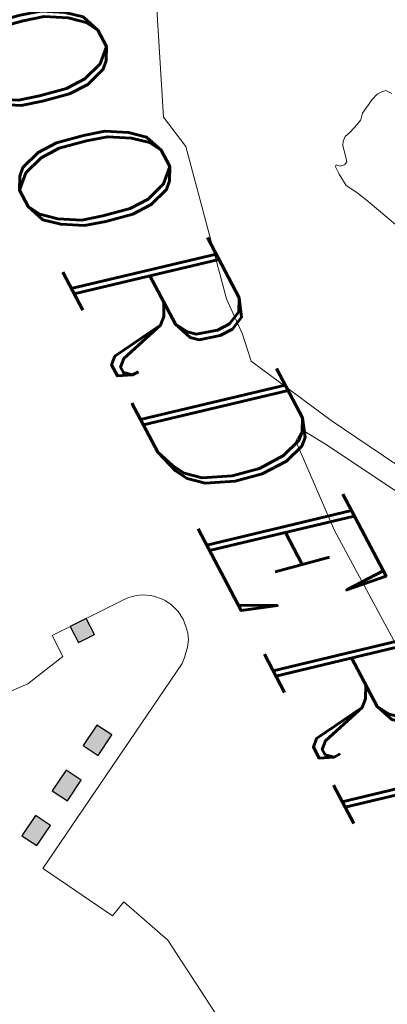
# Model space of a CAD drawing. Header units: metres. Extents: x 148691 to 149199, y 486355 to 486958.
# Tile 67 of 93: x 149149.46 to 149152.53, y 486525.86 to 486534.07. Entities that reach past the tile are written whole.
import ezdxf

# ---------------------------------------------------------------- set-up
doc = ezdxf.new("R2010")
doc.units = ezdxf.units.M
doc.header["$MEASUREMENT"] = 0
for name, color, linetype, lineweight in [('WVB-alg-onderhoek', 7, 'Continuous', 30), ('WVB-pen-brm-dik 018', 6, 'Continuous', 13), ('WVB-raster-20%', 254, 'Continuous', 30), ('WVB-raster-60%', 253, 'Continuous', 30), ('WVB-tekst-dik 035', 1, 'Continuous', 40)]:
    doc.layers.add(name, color=color, linetype=linetype, lineweight=lineweight)
doc.styles.add('1 200   cursief   0.18', font='ITALICS.shx', dxfattribs={"height": 0.36})

# ---------------------------------------------------------------- blocks, each defined once
blk = doc.blocks.new('INZET')
at = {"layer": 'WVB-raster-20%'}
for points in [[(-0.098168, -0.043635), (-0.098469, -0.043635), (-0.098462, -0.043335), (-0.098162, -0.043335)], [(-0.096614, -0.04437), (-0.096808, -0.044005), (-0.096545, -0.043861), (-0.096351, -0.044226)], [(-0.096186, -0.045174), (-0.09638, -0.04481), (-0.096117, -0.044666), (-0.095923, -0.04503)], [(-0.095761, -0.045973), (-0.095951, -0.045615), (-0.095688, -0.045471), (-0.095498, -0.045829)]]:
    blk.add_hatch(color=256, dxfattribs=at).paths.add_polyline_path(points)
at = {"layer": 'WVB-pen-brm-dik 018'}
for p, q in [((-0.099473, -0.038184), (-0.090338, -0.033308)), ((-0.090338, -0.033308), (-0.099473, -0.038184)), ((-0.103819, -0.034747), (-0.103911, -0.034814)), ((-0.103819, -0.034747), (-0.103911, -0.034814)), ((-0.103911, -0.034814), (-0.103923, -0.034881)), ((-0.103911, -0.034814), (-0.103923, -0.034881)), ((-0.103923, -0.034881), (-0.103923, -0.03497)), ((-0.103923, -0.034881), (-0.103923, -0.03497)), ((-0.092677, -0.034923), (-0.099168, -0.038455)), ((-0.092677, -0.034923), (-0.099168, -0.038455)), ((-0.103923, -0.03497), (-0.103883, -0.035087)), ((-0.103923, -0.03497), (-0.103883, -0.035087)), ((-0.103883, -0.035087), (-0.103756, -0.035333)), ((-0.103883, -0.035087), (-0.103756, -0.035333)), ((-0.103756, -0.035333), (-0.10367, -0.035411)), ((-0.103756, -0.035333), (-0.10367, -0.035411)), ((-0.10367, -0.035411), (-0.103629, -0.035506)), ((-0.10367, -0.035411), (-0.103629, -0.035506)), ((-0.103629, -0.035506), (-0.103572, -0.035663)), ((-0.103629, -0.035506), (-0.103572, -0.035663)), ((-0.103572, -0.035663), (-0.103549, -0.035774)), ((-0.103572, -0.035663), (-0.103549, -0.035774)), ((-0.102161, -0.035836), (-0.101815, -0.035696)), ((-0.102161, -0.035836), (-0.101815, -0.035696)), ((-0.103549, -0.035774), (-0.103497, -0.035836)), ((-0.103549, -0.035774), (-0.103497, -0.035836)), ((-0.103497, -0.035836), (-0.103428, -0.03588)), ((-0.103497, -0.035836), (-0.103428, -0.03588)), ((-0.103428, -0.03588), (-0.103284, -0.035908)), ((-0.103428, -0.03588), (-0.103284, -0.035908)), ((-0.103284, -0.035908), (-0.103163, -0.035942)), ((-0.103284, -0.035908), (-0.103163, -0.035942)), ((-0.102449, -0.035953), (-0.102161, -0.035836)), ((-0.102449, -0.035953), (-0.102161, -0.035836)), ((-0.103146, -0.036065), (-0.103203, -0.036126)), ((-0.103146, -0.036065), (-0.103203, -0.036126)), ((-0.103163, -0.035942), (-0.10314, -0.035992)), ((-0.103163, -0.035942), (-0.10314, -0.035992)), ((-0.10314, -0.035992), (-0.103146, -0.036065)), ((-0.10314, -0.035992), (-0.103146, -0.036065)), ((-0.102817, -0.036137), (-0.102633, -0.036037)), ((-0.102817, -0.036137), (-0.102633, -0.036037)), ((-0.102633, -0.036037), (-0.102449, -0.035953)), ((-0.102633, -0.036037), (-0.102449, -0.035953)), ((-0.103203, -0.036126), (-0.103174, -0.036149)), ((-0.103203, -0.036126), (-0.103174, -0.036149)), ((-0.103174, -0.036149), (-0.103042, -0.036154)), ((-0.103174, -0.036149), (-0.103042, -0.036154)), ((-0.103042, -0.036154), (-0.102817, -0.036137)), ((-0.103042, -0.036154), (-0.102817, -0.036137)), ((-0.10731, -0.037366), (-0.105247, -0.038296)), ((-0.105247, -0.038296), (-0.10731, -0.037366)), ((-0.105247, -0.038296), (-0.10464, -0.038195)), ((-0.10464, -0.038195), (-0.105247, -0.038296)), ((-0.10464, -0.038195), (-0.102081, -0.038782)), ((-0.102081, -0.038782), (-0.10464, -0.038195)), ((-0.100969, -0.038903), (-0.099473, -0.038184)), ((-0.099473, -0.038184), (-0.100969, -0.038903)), ((-0.099168, -0.038455), (-0.099563, -0.038688)), ((-0.099168, -0.038455), (-0.099563, -0.038688)), ((-0.099563, -0.038688), (-0.099442, -0.03887)), ((-0.099563, -0.038688), (-0.099442, -0.03887)), ((-0.102081, -0.038782), (-0.101434, -0.038823)), ((-0.101434, -0.038823), (-0.102081, -0.038782)), ((-0.101434, -0.038823), (-0.100969, -0.038903)), ((-0.100969, -0.038903), (-0.101434, -0.038823)), ((-0.099442, -0.03887), (-0.097824, -0.038991)), ((-0.099442, -0.03887), (-0.097824, -0.038991)), ((-0.097824, -0.038991), (-0.09566, -0.038971)), ((-0.097824, -0.038991), (-0.09566, -0.038971)), ((-0.097999, -0.041969), (-0.098112, -0.042032)), ((-0.098112, -0.042032), (-0.097999, -0.041969)), ((-0.097932, -0.041948), (-0.097999, -0.041969)), ((-0.097999, -0.041969), (-0.097932, -0.041948)), ((-0.097848, -0.041927), (-0.097932, -0.041948)), ((-0.097932, -0.041948), (-0.097848, -0.041927)), ((-0.097698, -0.041914), (-0.097848, -0.041927)), ((-0.097848, -0.041927), (-0.097698, -0.041914)), ((-0.09757, -0.041927), (-0.097698, -0.041914)), ((-0.097698, -0.041914), (-0.09757, -0.041927)), ((-0.097453, -0.041953), (-0.09757, -0.041927)), ((-0.09757, -0.041927), (-0.097453, -0.041953)), ((-0.097352, -0.041995), (-0.097453, -0.041953)), ((-0.097453, -0.041953), (-0.097352, -0.041995)), ((-0.09725, -0.042063), (-0.097352, -0.041995)), ((-0.097352, -0.041995), (-0.09725, -0.042063)), ((-0.098168, -0.042073), (-0.098265, -0.042162)), ((-0.098265, -0.042162), (-0.098168, -0.042073)), ((-0.098112, -0.042032), (-0.098168, -0.042073)), ((-0.098168, -0.042073), (-0.098112, -0.042032)), ((-0.097122, -0.04219), (-0.09725, -0.042063)), ((-0.09725, -0.042063), (-0.097122, -0.04219)), ((-0.098336, -0.042262), (-0.098372, -0.042327)), ((-0.098372, -0.042327), (-0.098336, -0.042262)), ((-0.098305, -0.042213), (-0.098336, -0.042262)), ((-0.098336, -0.042262), (-0.098305, -0.042213)), ((-0.098265, -0.042162), (-0.098305, -0.042213)), ((-0.098305, -0.042213), (-0.098265, -0.042162)), ((-0.097052, -0.04227), (-0.097122, -0.04219)), ((-0.097122, -0.04219), (-0.097052, -0.04227)), ((-0.095112, -0.045917), (-0.097052, -0.04227)), ((-0.097052, -0.04227), (-0.095112, -0.045917)), ((-0.098428, -0.042482), (-0.098441, -0.042563)), ((-0.098441, -0.042563), (-0.098428, -0.042482)), ((-0.098409, -0.042413), (-0.098428, -0.042482)), ((-0.098428, -0.042482), (-0.098409, -0.042413)), ((-0.098372, -0.042327), (-0.098409, -0.042413)), ((-0.098409, -0.042413), (-0.098372, -0.042327)), ((-0.098446, -0.042651), (-0.098462, -0.043335)), ((-0.098462, -0.043335), (-0.098446, -0.042651)), ((-0.098441, -0.042563), (-0.098446, -0.042651)), ((-0.098446, -0.042651), (-0.098441, -0.042563)), ((-0.098469, -0.043635), (-0.098462, -0.043335)), ((-0.098462, -0.043335), (-0.098162, -0.043335)), ((-0.098162, -0.043335), (-0.098168, -0.043635)), ((-0.098469, -0.043635), (-0.098473, -0.043847)), ((-0.098473, -0.043847), (-0.098469, -0.043635)), ((-0.098168, -0.043635), (-0.098469, -0.043635)), ((-0.098473, -0.043847), (-0.098476, -0.043967)), ((-0.098476, -0.043967), (-0.098473, -0.043847)), ((-0.096545, -0.043861), (-0.096808, -0.044005)), ((-0.096351, -0.044226), (-0.096545, -0.043861)), ((-0.098476, -0.043967), (-0.098081, -0.043973)), ((-0.098081, -0.043973), (-0.098476, -0.043967)), ((-0.098081, -0.043973), (-0.097953, -0.044702)), ((-0.097953, -0.044702), (-0.098081, -0.043973)), ((-0.096808, -0.044005), (-0.096614, -0.04437)), ((-0.096614, -0.04437), (-0.096351, -0.044226)), ((-0.090703, -0.044414), (-0.093087, -0.044631)), ((-0.093087, -0.044631), (-0.090703, -0.044414)), ((-0.097953, -0.044702), (-0.097997, -0.045237)), ((-0.097997, -0.045237), (-0.097953, -0.044702)), ((-0.096117, -0.044666), (-0.09638, -0.04481)), ((-0.095923, -0.04503), (-0.096117, -0.044666)), ((-0.093087, -0.044631), (-0.093993, -0.044986)), ((-0.093993, -0.044986), (-0.093087, -0.044631)), ((-0.09638, -0.04481), (-0.096186, -0.045174)), ((-0.096186, -0.045174), (-0.095923, -0.04503)), ((-0.093993, -0.044986), (-0.093875, -0.045262)), ((-0.093875, -0.045262), (-0.093993, -0.044986)), ((-0.093875, -0.045262), (-0.095084, -0.0459)), ((-0.095084, -0.0459), (-0.093875, -0.045262)), ((-0.095688, -0.045471), (-0.095951, -0.045615)), ((-0.095498, -0.045829), (-0.095688, -0.045471)), ((-0.095951, -0.045615), (-0.095761, -0.045973)), ((-0.095761, -0.045973), (-0.095498, -0.045829)), ((-0.095084, -0.0459), (-0.095112, -0.045917)), ((-0.095112, -0.045917), (-0.095084, -0.0459))]:
    blk.add_line(p, q, dxfattribs=at)
at = {"layer": 'WVB-raster-20%', "flags": 128}
for points in [[(-0.098168, -0.043635), (-0.098162, -0.043335), (-0.098462, -0.043335), (-0.098469, -0.043635)], [(-0.096351, -0.044226), (-0.096545, -0.043861), (-0.096808, -0.044005), (-0.096614, -0.04437)], [(-0.095923, -0.04503), (-0.096117, -0.044666), (-0.09638, -0.04481), (-0.096186, -0.045174)], [(-0.095498, -0.045829), (-0.095688, -0.045471), (-0.095951, -0.045615), (-0.095761, -0.045973)]]:
    blk.add_lwpolyline(points, close=True, dxfattribs=at)
at = {"layer": 'WVB-tekst-dik 035', "style": '1 200   cursief   0.18'}
blk.add_text('NOORDERPLASSEN', height=0.0024, dxfattribs=at).set_placement((-0.110845, -0.040988))

msp = doc.modelspace()

# ---------------------------------------------------------------- linework, layer by layer
at = {"layer": 'WVB-alg-onderhoek', "lineweight": 40, "ltscale": 500}
msp.add_3dface([(148700.4878, 486813.0287), (148938.2606, 486361.8479), (149192.1604, 486495.6534), (148954.3876, 486946.8342)], dxfattribs=at)

# ---------------------------------------------------------------- block references
at = {"layer": 'WVB-raster-60%', "xscale": 500, "yscale": 500, "zscale": 500, "rotation": 297.8247840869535}
msp.add_blockref('INZET', (149192.1604, 486495.6534), dxfattribs=at)

doc.saveas('drawing.dxf')
